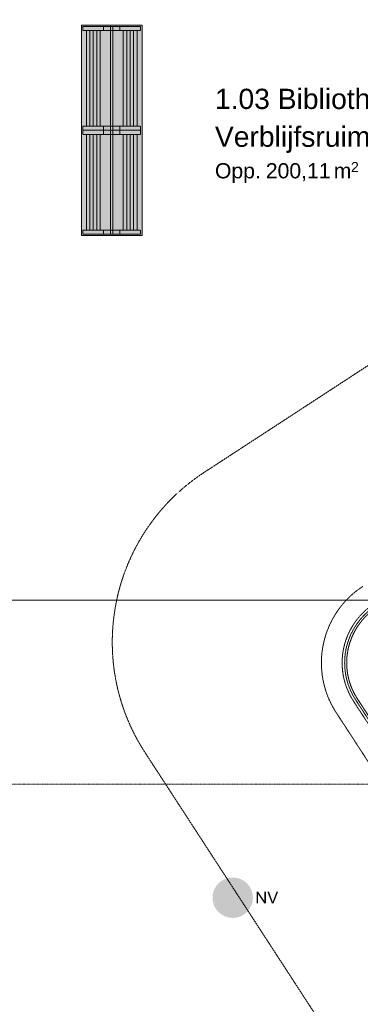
# Model space of a CAD drawing. Extents: x 0 to 92550, y 0 to 59400.
# Tile 35 of 87: x 23761 to 27131, y 31727 to 41453. Entities that reach past the tile are written whole.
import ezdxf
from ezdxf.xclip import XClip

# ---------------------------------------------------------------- set-up
doc = ezdxf.new("R2010")
doc.units = 0
doc.header["$MEASUREMENT"] = 0
doc.header["$XCLIPFRAME"] = 0
for name, pattern in [('Streep-punt fijn', [1251.000023, 626.000023, -312.5, 0, -312.5]), ('Streeplijn', [468.700004, 312.5, -156.200004]), ('Streeplijn fijn', [234.119993, 155.999994, -78.119999])]:
    doc.linetypes.add(name, pattern=pattern)
for name, color, linetype in [('ZZ 24 Vaste trappen', 7, 'Continuous'), ('ZZ 72 Vaste inrichting', 7, 'Continuous'), ('ZZ A Stramien', 7, 'Continuous'), ('ZZ Aankleding 2D tek', 7, 'Continuous'), ('ZZ Info_tekst Bouwbesluit', 7, 'Continuous'), ('ZZ Zone Gebruiksruimten', 7, 'Continuous')]:
    doc.layers.add(name, color=color, linetype=linetype)
doc.styles.add('GENERATED_STYLE_1', font='arial.ttf')

# ---------------------------------------------------------------- blocks, each defined once
blk = doc.blocks.new('Drawing_1_1', base_point=(5738.9, 6500))
at = {"layer": 'ZZ 24 Vaste trappen', "linetype": 'Continuous', "lineweight": 0, "true_color": 0xffffff}
for points in [[(24371.8, 39320), (24971.8, 39320), (24971.8, 41400), (24371.8, 41400)], [(24386.8, 41345), (24956.9, 41345), (24956.9, 41385), (24386.8, 41385)], [(24421, 40400.1), (24922.6, 40400.1), (24922.6, 41345.1), (24421, 41345.1)], [(24659.3, 39335), (24684.3, 39335), (24684.3, 41385.1), (24659.3, 41385.1)], [(24386.8, 40360.1), (24956.9, 40360.1), (24956.9, 40400.1), (24386.8, 40400.1)], [(24386.8, 40320.1), (24956.9, 40320.1), (24956.9, 40360.1), (24386.8, 40360.1)], [(24421, 39375), (24922.6, 39375), (24922.6, 40320.1), (24421, 40320.1)], [(24386.8, 39335), (24956.9, 39335), (24956.9, 39375), (24386.8, 39375)]]:
    blk.add_hatch(color=7, dxfattribs=at).paths.add_polyline_path(points)
at = {"layer": 'ZZ Info_tekst Bouwbesluit', "linetype": 'Continuous', "lineweight": 9}
h = blk.add_hatch(color=94, dxfattribs=at)
h.paths.add_polyline_path([(26068.9, 32780, 1), (25668.9, 32780, 1)])
h.paths.add_polyline_path([(25732.1, 32897), (25849.1, 32780), (25732.1, 32663, -0.178754), (25688.9, 32780, -0.178754)], flags=0)
h.paths.add_polyline_path([(26048.9, 32780, -0.178754), (26005.7, 32663), (25888.7, 32780), (26005.7, 32897, -0.178754)], flags=0)
h.paths.add_polyline_path([(25751.9, 32643.2), (25868.9, 32760.2), (25985.9, 32643.2, -0.369308)], flags=0)
h.paths.add_polyline_path([(25985.9, 32916.8), (25868.9, 32799.8), (25751.9, 32916.8, -0.369308)], flags=0)
at = {"layer": 'ZZ Info_tekst Bouwbesluit', "linetype": 'Continuous', "lineweight": 0, "true_color": 0xffffff}
blk.add_hatch(color=7, dxfattribs=at).paths.add_polyline_path([(26048.9, 32780, 1), (25688.9, 32780, 1)])
at = {"layer": 'ZZ Info_tekst Bouwbesluit', "linetype": 'Continuous', "lineweight": 9}
for points in [[(26104.2, 32723.3), (26119.2, 32723.3), (26119.1, 32815.8), (26181, 32723.3), (26197, 32723.3), (26197, 32841.1), (26182, 32841.1), (26182, 32748.6), (26120.2, 32841.1), (26104.2, 32841.1)], [(26256.4, 32723.3), (26272.5, 32723.3), (26318.6, 32841.1), (26302.7, 32841.1), (26270.9, 32755.5), (26268.6, 32749.1), (26266.5, 32742.7), (26264.6, 32736.3), (26262.8, 32742.4), (26260.7, 32748.8), (26258.4, 32755.5), (26227.8, 32841.1), (26210.9, 32841.1)]]:
    blk.add_hatch(color=94, dxfattribs=at).paths.add_polyline_path(points)
at = {"layer": 'ZZ 24 Vaste trappen', "color": 174, "linetype": 'Streeplijn fijn', "lineweight": 5, "ltscale": 0.01, "true_color": 0x0000aa, "flags": 128}
for points in [[(24371.8, 41400), (24371.8, 39320.1)], [(24971.8, 41400), (24371.8, 41400)], [(24386.8, 41385), (24386.8, 41345)], [(24956.8, 41385), (24386.8, 41385)], [(24386.8, 41345.1), (24956.8, 41345.1)], [(24421, 41345.1), (24421, 40400)], [(24922.6, 41345.1), (24421, 41345.1)], [(24421, 41345.1), (24421, 40400)], [(24455.2, 41345.1), (24455.2, 40400)], [(24489.2, 41345.1), (24489.2, 40400)], [(24523.4, 41345.1), (24523.4, 40400)], [(24557.6, 41345.1), (24557.6, 40400)], [(24591.8, 41385), (24591.8, 41345)], [(24659.2, 41385), (24659.2, 39335.1)], [(24684.2, 41385), (24659.3, 41385)], [(24684.2, 39335), (24684.2, 41385)], [(24751.8, 41385), (24751.8, 41345)], [(24786, 41345.1), (24786, 40400)], [(24820.2, 41345.1), (24820.2, 40400)], [(24854.2, 41345.1), (24854.2, 40400)], [(24888.4, 41345.1), (24888.4, 40400)], [(24922.6, 40400), (24922.6, 41345.1)], [(24922.6, 41345.1), (24922.6, 40400)], [(24956.8, 41345.1), (24956.8, 41385.1)], [(24971.8, 39320), (24971.8, 41400)], [(24386.8, 40400), (24386.8, 40360)], [(24956.8, 40400), (24386.8, 40400)], [(24421, 40400), (24922.6, 40400)], [(24591.8, 40400), (24591.8, 40360)], [(24751.8, 40400), (24751.8, 40360)], [(24956.8, 40360.1), (24956.8, 40400.1)], [(24386.8, 40360.1), (24386.8, 40320)], [(24956.8, 40360.1), (24386.8, 40360.1)], [(24386.8, 40360.1), (24956.8, 40360.1)], [(24386.8, 40320), (24956.8, 40320)], [(24421, 40320), (24421, 39375)], [(24922.6, 40320), (24421, 40320)], [(24421, 40320), (24421, 39375)], [(24455.2, 40320), (24455.2, 39375)], [(24489.2, 40320), (24489.2, 39375)], [(24523.4, 40320), (24523.4, 39375)], [(24557.6, 40320), (24557.6, 39375)], [(24591.8, 40360.1), (24591.8, 40320)], [(24751.8, 40360.1), (24751.8, 40320)], [(24786, 40320), (24786, 39375)], [(24820.2, 40320), (24820.2, 39375)], [(24854.2, 40320), (24854.2, 39375)], [(24888.4, 40320), (24888.4, 39375)], [(24922.6, 39375), (24922.6, 40320.1)], [(24922.6, 40320), (24922.6, 39375)], [(24956.8, 40320), (24956.8, 40360.1)], [(24371.8, 39320), (24971.8, 39320)], [(24386.8, 39375), (24386.8, 39335)], [(24956.8, 39375), (24386.8, 39375)], [(24386.8, 39335), (24956.8, 39335)], [(24421, 39375), (24922.6, 39375)], [(24591.8, 39375), (24591.8, 39335)], [(24659.2, 39335), (24684.2, 39335)], [(24751.8, 39375), (24751.8, 39335)], [(24956.8, 39335), (24956.8, 39375.1)]]:
    blk.add_lwpolyline(points, dxfattribs=at)
at = {"layer": 'ZZ 72 Vaste inrichting', "color": 174, "linetype": 'Streeplijn fijn', "lineweight": 5, "ltscale": 0.01, "true_color": 0x0000aa, "flags": 128}
for points in [[(28513.6, 32577.2), (27101.6, 34745.6, -0.414214), (27291.6, 35645), (27710.5, 35917.8), (27686, 35955.5), (27267, 35682.7)], [(28513.6, 32577.2), (27101.6, 34745.6, -0.414214), (27291.6, 35645), (27710.5, 35917.8), (27699.6, 35934.6), (27280.6, 35661.7)], [(28513.6, 32577.2), (27101.6, 34745.6, -0.414214), (27291.6, 35645), (27710.5, 35917.8)], [(28154.9, 33128.1), (27374.4, 34326.6), (27101.6, 34745.6, -0.414214), (27291.6, 35645), (27710.5, 35917.8)], [(27155.1, 35854.5, 0.414214), (26892.1, 34609.2), (28304.1, 32440.8)], [(27155.1, 35854.5, 0.414214), (26892.1, 34609.2), (27164.9, 34190.2), (27945.4, 32991.6)], [(27267, 35682.7, 0.414214), (27063.9, 34721.1), (28475.9, 32552.7)], [(27280.6, 35661.7, 0.414214), (27084.8, 34734.7), (28496.8, 32566.3)], [(27291.6, 35645, 0.414214), (27101.6, 34745.6), (28022.5, 33331.4)]]:
    blk.add_lwpolyline(points, format="xyb", dxfattribs=at)
at = {"layer": 'ZZ A Stramien', "color": 7, "linetype": 'Streep-punt fijn', "lineweight": 9, "ltscale": 0.01}
blk.add_line((8788.9, 33900), (61238.9, 33900), dxfattribs=at)
at = {"layer": 'ZZ Aankleding 2D tek', "color": 7, "linetype": 'Streeplijn', "lineweight": 5, "ltscale": 0.01}
for p, q in [((28076.9, 38602.7), (25586.3, 36980.9)), ((25001.7, 34213.5), (27082.2, 31018.7))]:
    blk.add_line(p, q, dxfattribs=at)
blk.add_arc((26677.7, 35304.9), 2000, 123.07144, 213.07144, dxfattribs=at)
at = {"layer": 'ZZ Zone Gebruiksruimten', "color": 255, "linetype": 'Continuous', "lineweight": 0, "ltscale": 0.01, "flags": 128}
for points in [[(20874.8, 47800), (14880.7, 42914), (17735.5, 38530), (20523.9, 38530), (20523.9, 35720), (34488.9, 35720), (34488.9, 47800)], [(17000, 39659.4), (12206.7, 36538.1), (14763.8, 32611.2), (14833.4, 32656.5), (20245.5, 24345.3), (20175.9, 24300), (20808.1, 23329.2), (28218.9, 28155), (34488.9, 28155), (34488.9, 35720), (20523.9, 35720), (20523.9, 36470), (18473.9, 36470), (18473.9, 38530), (17735.5, 38530)]]:
    blk.add_lwpolyline(points, close=True, dxfattribs=at)
at = {"layer": 'ZZ Zone Gebruiksruimten', "color": 7, "linetype": 'Continuous', "lineweight": 5, "attachment_point": 1, "style": 'GENERATED_STYLE_1'}
for s, insert, char_height in [('\\A1;{\\pql;\\pt0;\\fArial|b0|i0|c0|p0;\\W1.000000;1.03 Bibliotheek}', (25692.9, 40770.4), 200), ('\\A1;{\\pql;\\pt0;\\fArial|b0|i0|c0|p0;\\W1.000000;Verblijfsruimte}', (25692.9, 40397.1), 200), ('\\A1;{\\pql;\\pt0;\\fArial|b0|i0|c0|p0;\\W1.000000;Opp. }', (25692.9, 40035.4), 150), ('\\A1;{\\pql;\\fArial|b0|i0|c0|p0;\\W1.000000;200,11}', (26196.1, 40035.4), 150), ('\\A1;{\\pql;\\fArial|b0|i0|c0|p0;\\W1.000000; m}', (26810, 40035.4), 150), ('\\A1;{\\pql;\\fArial|b0|i0|c0|p0;\\W1.000000;2}', (27038.5, 40046.8), 100)]:
    blk.add_mtext(s, dxfattribs=dict(at, insert=insert, char_height=char_height))

msp = doc.modelspace()

# ---------------------------------------------------------------- block references
at = {"color": 7, "linetype": 'Continuous', "lineweight": 25, "ltscale": 0.01}
ref = msp.add_blockref('Drawing_1_1', (5738.9, 6500), dxfattribs=at)
XClip(ref).set_block_clipping_path([(1000, 1000), (66950, 58400)])

doc.saveas('drawing.dxf')
